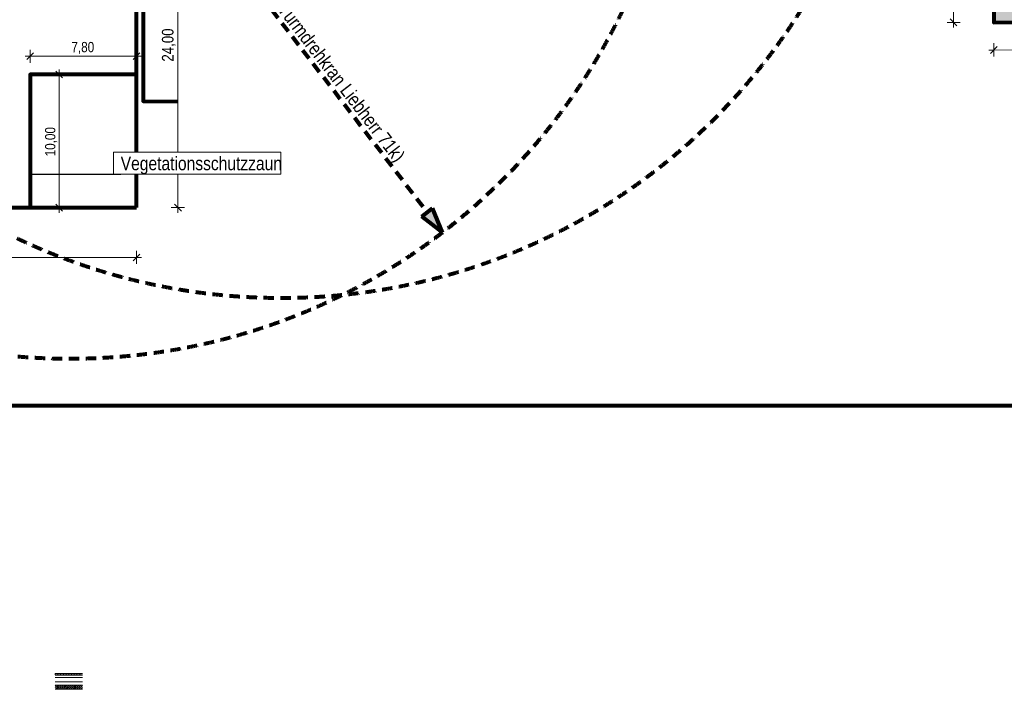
# Model space of a CAD drawing. Header units: metres. Extents: x -177922 to 5550634, y -507967 to 368279.
# Tile 7 of 125: x -33294 to 39031, y -84553 to -35349. Entities that reach past the tile are written whole.
import ezdxf

# ---------------------------------------------------------------- set-up
doc = ezdxf.new("R2010")
doc.units = ezdxf.units.M
doc.header["$LTSCALE"] = 0.05
doc.linetypes.add('Strichlinie_ lang-2', pattern=[25000, 15000, -10000])
for name, color, linetype in [('A_1_Schraffuren', 7, 'Continuous'), ('A_6_BE_Bauzaun', 7, 'Continuous'), ('A_6_BE_Bemaßung', 7, 'Continuous'), ('A_6_BE_Kran', 7, 'Continuous'), ('A_6_BE_Linien', 7, 'Continuous'), ('A_6_BE_Linien_Leitungen', 7, 'Continuous'), ('A_6_BE_Text', 7, 'Continuous'), ('A_7_Flurstücksgrenze.Markierung', 7, 'Continuous')]:
    doc.layers.add(name, color=color, linetype=linetype)
doc.styles.add('ERSTELLTER_STIL_1', font='txt')
doc.styles.add('ERSTELLTER_STIL_2', font='ARIALN.TTF')
doc.linetypes.add('Abbruch-2', pattern='A,0,[1,ARC_5_DOK_LP_BE_02_F_F Baustelleneinrichtung Aushub1.Shx,S=317.460317,R=0,X=0,Y=0],-40000,0', length=40000)
doc.linetypes.add('Dick', pattern='A,0,[3,ARC_5_DOK_LP_BE_02_F_F Baustelleneinrichtung Aushub1.Shx,S=103.174603,R=0,X=0,Y=0],-13000,0', length=13000)
doc.dimstyles.new('ERSTELLTER_STIL__11', dxfattribs={"dimtxt": 0.18, "dimasz": 18.24, "dimexe": 0.18, "dimexo": 0.0625, "dimgap": 0, "dimtad": 0, "dimtih": 1, "dimtoh": 1, "dimdec": 4, "dimzin": 0, "dimdsep": 46, "dimcen": 0.09, "dimadec": 0, "dimazin": 0, "dimtfac": 1, "dimtdec": 4, "dimtmove": 0, "dimatfit": 3, "dimldrblk": 'ARROWHEAD_11', "dimfxl": 1, "dimtolj": 1, "dimtzin": 0, "dimarcsym": 0})
doc.dimstyles.new('ERSTELLTER_STIL__2', dxfattribs={"dimtxt": 850, "dimasz": 475, "dimexe": 0.18, "dimexo": 500, "dimgap": 0, "dimtad": 1, "dimlfac": 0.001, "dimzin": 0, "dimdsep": 46, "dimtxsty": 'ERSTELLTER_STIL_1', "dimblk": 'ARROWHEAD_6', "dimblk1": 'ARROWHEAD_6', "dimblk2": 'ARROWHEAD_6', "dimcen": 0.09, "dimclrd": 5, "dimclre": 5, "dimclrt": 5, "dimazin": 0, "dimtfac": 1, "dimtdec": 4, "dimtmove": 0, "dimatfit": 3, "dimfxl": 1, "dimtolj": 1, "dimtzin": 0, "dimarcsym": 0})
doc.dimstyles.new('ERSTELLTER_STIL__3', dxfattribs={"dimtxt": 750, "dimasz": 475, "dimexe": 0.18, "dimexo": 500, "dimgap": 0, "dimtad": 1, "dimlfac": 0.001, "dimzin": 0, "dimdsep": 46, "dimtxsty": 'ERSTELLTER_STIL_1', "dimblk": 'ARROWHEAD_6', "dimblk1": 'ARROWHEAD_6', "dimblk2": 'ARROWHEAD_6', "dimcen": 0.09, "dimclrd": 6, "dimclre": 6, "dimclrt": 6, "dimazin": 0, "dimtfac": 1, "dimtdec": 4, "dimtmove": 0, "dimatfit": 3, "dimfxl": 1, "dimtolj": 1, "dimtzin": 0, "dimarcsym": 0})
doc.dimstyles.new('ERSTELLTER_STIL__4', dxfattribs={"dimtxt": 750, "dimasz": 475, "dimexe": 0.18, "dimexo": 500, "dimgap": 0, "dimtad": 1, "dimtih": 1, "dimtoh": 1, "dimlfac": 0.001, "dimzin": 0, "dimdsep": 46, "dimtxsty": 'ERSTELLTER_STIL_1', "dimblk": 'ARROWHEAD_6', "dimblk1": 'ARROWHEAD_6', "dimblk2": 'ARROWHEAD_6', "dimcen": 0.09, "dimclrd": 6, "dimclre": 6, "dimclrt": 6, "dimazin": 0, "dimtfac": 1, "dimtdec": 4, "dimtmove": 0, "dimatfit": 3, "dimfxl": 1, "dimtolj": 1, "dimtzin": 0, "dimarcsym": 0})
doc.dimstyles.new('ERSTELLTER_STIL__9', dxfattribs={"dimtxt": 850, "dimasz": 475, "dimexe": 0.18, "dimexo": 500, "dimgap": 0, "dimtad": 1, "dimtih": 1, "dimtoh": 1, "dimlfac": 0.001, "dimzin": 0, "dimdsep": 46, "dimtxsty": 'ERSTELLTER_STIL_1', "dimblk": 'ARROWHEAD_6', "dimblk1": 'ARROWHEAD_6', "dimblk2": 'ARROWHEAD_6', "dimcen": 0.09, "dimclrd": 5, "dimclre": 5, "dimclrt": 5, "dimazin": 0, "dimtfac": 1, "dimtdec": 4, "dimtmove": 0, "dimatfit": 3, "dimfxl": 1, "dimtolj": 1, "dimtzin": 0, "dimarcsym": 0})

# ---------------------------------------------------------------- blocks, each defined once
blk = doc.blocks.new('*D11')
at = {"layer": 'A_6_BE_Bemaßung', "color": 5, "linetype": 'Continuous', "lineweight": 18}
for p, q in [((-21197, -25159), (-22166, -25159)), ((-21416, -25409), (-21916, -24909)), ((-21666, -25159), (-21666, -24784)), ((-21666, -49161), (-21666, -25159)), ((-21197, -49161), (-22166, -49161)), ((-21916, -48911), (-21416, -49411)), ((-21666, -49536), (-21666, -49161))]:
    blk.add_line(p, q, dxfattribs=at)
at = {"layer": 'A_6_BE_Bemaßung', "color": 5, "lineweight": 18, "insert": (-21836, -38430), "char_height": 850, "attachment_point": 7, "rotation": 90, "style": 'ERSTELLTER_STIL_1'}
blk.add_mtext('\\A1;{\\pql;\\fSwis721 Cn BT|b0|i0|c0|p0;\\W1.000000;24,00}', dxfattribs=at)
blk = doc.blocks.new('ARROWHEAD_6')
at = {"color": 0, "linetype": 'Continuous', "lineweight": 0}
for p, q in [((0, 0), (-1, 0)), ((-0.5, -0.5), (0.5, 0.5))]:
    blk.add_line(p, q, dxfattribs=at)
blk = doc.blocks.new('*D12')
at = {"layer": 'A_6_BE_Bemaßung', "color": 6, "linetype": 'Continuous', "lineweight": 18}
for p, q in [((-32525, -38526), (-32525, -37557)), ((-24720, -38526), (-24720, -37557)), ((-32900, -38026), (-32525, -38026)), ((-32275, -37776), (-32775, -38276)), ((-32525, -38026), (-24720, -38026)), ((-24970, -38276), (-24470, -37776)), ((-24720, -38026), (-24345, -38026))]:
    blk.add_line(p, q, dxfattribs=at)
at = {"layer": 'A_6_BE_Bemaßung', "color": 6, "lineweight": 18, "insert": (-29495, -37876), "char_height": 750, "attachment_point": 7, "style": 'ERSTELLTER_STIL_1'}
blk.add_mtext('\\A1;{\\pql;\\fSwis721 Cn BT|b0|i0|c0|p0;\\W1.000000;7,80}', dxfattribs=at)
blk = doc.blocks.new('*D13')
at = {"layer": 'A_6_BE_Bemaßung', "color": 6, "linetype": 'Continuous', "lineweight": 18}
for p, q in [((-30388, -39375), (-30388, -39000)), ((-29919, -39375), (-30888, -39375)), ((-30138, -39625), (-30638, -39125)), ((-30388, -49161), (-30388, -39375)), ((-29888, -49161), (-30857, -49161)), ((-30638, -48911), (-30138, -49411)), ((-30388, -49536), (-30388, -49161))]:
    blk.add_line(p, q, dxfattribs=at)
at = {"layer": 'A_6_BE_Bemaßung', "color": 6, "lineweight": 18, "insert": (-30538, -45389), "char_height": 750, "attachment_point": 7, "rotation": 90, "style": 'ERSTELLTER_STIL_1'}
blk.add_mtext('\\A1;{\\pql;\\fSwis721 Cn BT|b0|i0|c0|p0;\\W1.000000;10,00}', dxfattribs=at)
blk = doc.blocks.new('*D31')
at = {"layer": 'A_6_BE_Bemaßung', "color": 5, "linetype": 'Continuous', "lineweight": 18}
for p, q in [((38267, -37577), (37892, -37577)), ((38517, -37326), (38017, -37827)), ((38266, -37077), (38267, -38045)), ((50288, -37567), (38267, -37577)), ((50038, -37817), (50538, -37316)), ((50288, -37067), (50288, -38035)), ((50663, -37566), (50288, -37567))]:
    blk.add_line(p, q, dxfattribs=at)
at = {"layer": 'A_6_BE_Bemaßung', "color": 5, "lineweight": 18, "insert": (43007, -37403), "char_height": 850, "attachment_point": 7, "rotation": 0.0476, "style": 'ERSTELLTER_STIL_1'}
blk.add_mtext('\\A1;{\\pql;\\fSwis721 Cn BT|b0|i0|c0|p0;\\W1.000000;12,00}', dxfattribs=at)
blk = doc.blocks.new('*D32')
at = {"layer": 'A_6_BE_Bemaßung', "color": 5, "linetype": 'Continuous', "lineweight": 18}
for p, q in [((28246, 20637), (27545, 19968)), ((28261, 20305), (27554, 20322)), ((27907, 20313), (27648, 20585)), ((85651, -40220), (27907, 20313)), ((85990, -39896), (85289, -40565)), ((85298, -40211), (86005, -40228)), ((85910, -40491), (85651, -40220))]:
    blk.add_line(p, q, dxfattribs=at)
at = {"layer": 'A_6_BE_Bemaßung', "color": 5, "lineweight": 18, "insert": (56025, -8917), "char_height": 850, "attachment_point": 7, "rotation": 313.64905, "style": 'ERSTELLTER_STIL_1'}
blk.add_mtext('\\A1;{\\pql;\\fSwis721 Cn BT|b0|i0|c0|p0;\\W1.000000;83,50}', dxfattribs=at)
blk = doc.blocks.new('*D37')
at = {"layer": 'A_6_BE_Bemaßung', "color": 5, "linetype": 'Continuous', "lineweight": 18}
for p, q in [((-81327, -52574), (-81827, -53074)), ((-81577, -53293), (-81577, -52324)), ((-24970, -53074), (-24470, -52574)), ((-24720, -53293), (-24720, -52324)), ((-81952, -52824), (-81577, -52824)), ((-81577, -52824), (-24720, -52824)), ((-24720, -52824), (-24345, -52824))]:
    blk.add_line(p, q, dxfattribs=at)
at = {"layer": 'A_6_BE_Bemaßung', "color": 5, "lineweight": 18, "insert": (-54419, -52654), "char_height": 850, "attachment_point": 7, "style": 'ERSTELLTER_STIL_1'}
blk.add_mtext('\\A1;{\\pql;\\fSwis721 Cn BT|b0|i0|c0|p0;\\W1.000000;57,00}', dxfattribs=at)
blk = doc.blocks.new('*D38')
at = {"layer": 'A_6_BE_Bemaßung', "color": 5, "linetype": 'Continuous', "lineweight": 18}
for p, q in [((35276, -12944), (35277, -13319)), ((34808, -13319), (35777, -13319)), ((35527, -13569), (35026, -13069)), ((35277, -13319), (35295, -35546)), ((35045, -35296), (35545, -35796)), ((34826, -35546), (35795, -35546)), ((35295, -35546), (35295, -35921))]:
    blk.add_line(p, q, dxfattribs=at)
at = {"layer": 'A_6_BE_Bemaßung', "color": 5, "lineweight": 18, "insert": (35455, -23162), "char_height": 850, "attachment_point": 7, "rotation": 270.0476, "style": 'ERSTELLTER_STIL_1'}
blk.add_mtext('\\A1;{\\pql;\\fSwis721 Cn BT|b0|i0|c0|p0;\\W1.000000;20,50}', dxfattribs=at)
blk = doc.blocks.new('ARROWHEAD_11')
at = {"color": 0, "linetype": 'Continuous', "lineweight": 0}
blk.add_line((0, 0), (-1, 0), dxfattribs=at)
at = {"color": 0, "linetype": 'Continuous', "lineweight": 0, "const_width": 0.25, "flags": 128}
blk.add_lwpolyline([(-0.125, 0, 1), (0.125, 0, 1)], format="xyb", close=True, dxfattribs=at)

msp = doc.modelspace()

# ---------------------------------------------------------------- hatches: boundary and pattern name
at = {"layer": 'A_1_Schraffuren', "linetype": 'Continuous', "lineweight": 18}
msp.add_hatch(color=37, dxfattribs=at).paths.add_polyline_path([(3106.197, -3270), (-18237.238, -3270), (-18223.17, -25576.683), (4649.911, -25547.225), (4641.47, -15173.355), (38256.996, -15145.457), (38256.996, -35543.461), (50303.296, -35533.453), (50303.296, -59432.715), (57306.16, -59532.542), (57306.16, -58075.159), (78626.2, -37025.117), (25824.615, 18327.038), (20034.313, 12806.855), (2100, 12806.855), (2100, 2283.801), (3099.999, 2284.916)])
at = {"layer": 'A_1_Schraffuren', "linetype": 'Continuous', "lineweight": 80}
msp.add_hatch(color=5, dxfattribs=at).paths.add_polyline_path([(-2234.177, -50978.54), (-2973.292, -49193.671), (-3766.704, -49802.356)])
at = {"layer": 'A_1_Schraffuren', "linetype": 'Continuous', "lineweight": 18}
h = msp.add_hatch(dxfattribs=at)
h.set_pattern_fill('Holz_Schalung_liegend__1_A4', color=253, style=0, pattern_type=2)
h.set_pattern_definition([(90, (-29688.9, -83443), (-200, 0), [])])
h.paths.add_polyline_path([(-30688.905, -83403.003), (-28688.905, -83403.003), (-28688.905, -83483.003), (-30688.905, -83483.003)])
h = msp.add_hatch(dxfattribs=at)
h.set_pattern_fill('Sand_0005', color=1, style=0, pattern_type=2)
h.set_pattern_definition([(45, (-29688.905, -83450.503), (-16.7054, 16.7054), [0, -15.75, 0, -23.625]), (110, (-29636.405, -83450.503), (22.20024, 8.0802), [0, -11.55, 0, -19.95])])
h.paths.add_polyline_path([(-30688.905, -83483.003), (-28688.905, -83483.003), (-28688.905, -83523.003), (-30688.905, -83523.003)])
h = msp.add_hatch(dxfattribs=at)
h.set_pattern_fill('HLZ_0005', color=253, style=0, pattern_type=2)
h.set_pattern_definition([(45, (0, 0), (-70.71068, 70.71068), [])])
h.paths.add_polyline_path([(-28688.905, -84243.003), (-30688.905, -84243.003), (-30688.905, -84553.003), (-28688.905, -84553.003)])

# ---------------------------------------------------------------- linework, layer by layer
at = {"layer": 'A_1_Schraffuren', "color": 1, "linetype": 'Continuous', "lineweight": 80, "flags": 128}
msp.add_lwpolyline([(3106.197, -3270), (-18237.238, -3270), (-18223.17, -25576.683), (4649.911, -25547.225), (4641.47, -15173.355), (38256.996, -15145.457), (38256.996, -35543.461), (50303.296, -35533.453), (50303.296, -59432.715), (57306.16, -59532.542), (57306.16, -58075.159), (78626.2, -37025.117), (25824.615, 18327.038), (20034.313, 12806.855), (2100, 12806.855), (2100, 2283.801), (3099.999, 2284.916)], close=True, dxfattribs=at)
at = {"layer": 'A_6_BE_Bauzaun', "color": 5, "linetype": 'Abbruch-2', "lineweight": 80}
for points in [[(14649.037, -15165.057), (22930.307, -15158.177), (23710.498, -13316.628), (38248.146, -13316.628), (38265.093, -35543.454), (50286.288, -35533.467), (50306.16, -59452.944)], [(-24720.231, -49161.1), (-24720.231, -25158.671), (4649.595, -25158.819)], [(-81576.873, -49161.1), (-24720.231, -49161.1)]]:
    msp.add_lwpolyline(points, dxfattribs=at)
at = {"layer": 'A_6_BE_Bauzaun', "color": 220, "linetype": 'Abbruch-2', "lineweight": 80}
msp.add_lwpolyline([(-24720.231, -39375.218), (-32525, -39375.218), (-32525, -49161.1)], dxfattribs=at)
at = {"layer": 'A_6_BE_Kran', "color": 5, "linetype": 'Continuous', "lineweight": 80}
for p, q in [((-3766.704, -49802.356), (-2973.292, -49193.671)), ((-2234.177, -50978.54), (-3766.704, -49802.356)), ((-2234.177, -50978.54), (-2973.292, -49193.671))]:
    msp.add_line(p, q, dxfattribs=at)
at = {"layer": 'A_6_BE_Kran', "color": 5, "linetype": 'Strichlinie_ lang-2', "lineweight": 80, "flags": 128}
msp.add_lwpolyline([(-28489.179, -16755.527), (-3369.998, -49498.014)], dxfattribs=at)
at = {"layer": 'A_6_BE_Kran', "color": 5, "linetype": 'Strichlinie_ lang-2', "lineweight": 80}
for centre in [(-14081.829, -10810.893), (-29625, -15275)]:
    msp.add_circle(centre, 45000, dxfattribs=at)
at = {"layer": 'A_6_BE_Linien', "color": 1, "linetype": 'Continuous', "lineweight": 18}
for points in [[(-30688.905, -83403.003), (-28688.905, -83403.003)], [(-30688.905, -83483.003), (-28688.905, -83483.003)], [(-30688.905, -83523.003), (-28688.905, -83523.003)], [(-30688.905, -83673.003), (-28688.905, -83673.003)], [(-30688.905, -84003.003), (-28688.905, -84003.003)]]:
    msp.add_lwpolyline(points, dxfattribs=at)
at = {"layer": 'A_6_BE_Linien', "color": 7, "linetype": 'Continuous', "lineweight": 18}
for points in [[(-30688.905, -84243.003), (-28688.905, -84243.003)], [(-30688.905, -84553.003), (-28688.905, -84553.003)]]:
    msp.add_lwpolyline(points, dxfattribs=at)
at = {"layer": 'A_6_BE_Linien_Leitungen', "color": 140, "linetype": 'Continuous', "lineweight": 80}
msp.add_lwpolyline([(-14251.587, -24983.413), (-14251.587, -25658.813), (-24220.231, -25658.674), (-24220.231, -41346.091), (-21666.127, -41348.756)], dxfattribs=at)
at = {"layer": 'A_7_Flurstücksgrenze.Markierung', "color": 1, "linetype": 'Dick', "lineweight": 80}
msp.add_lwpolyline([(-89008.11, -36343.741), (-66970.528, -36324.141), (-68047.831, -4519.755), (-83333.799, 1773.688), (-80818.262, 7894.672), (-73649.013, 15707.673), (-52895.296, 32412.083), (-38845.504, 43718.748), (-32745.271, 48959.252), (-15450.972, 63825.67), (-2550.082, 50385.003), (14074.983, 33064.659), (26516.765, 20107.269), (38980.019, 7120.673), (51439.777, -5870.578), (65935.678, -20985.255), (80791.313, -36454.763), (68150.792, -48670.295), (67970.899, -59684.698), (60936.328, -59584.291), (43920.166, -59341.721), (43906.558, -63727.372), (-105386.275, -63717.551)], dxfattribs=at)

# ---------------------------------------------------------------- dimensions: what is measured, and where the dimension line sits
at = {"layer": 'A_6_BE_Bemaßung', "color": 5, "linetype": 'Continuous', "lineweight": 18}
for base, p1, p2, angle, text, dimstyle, picture, middle, turn in [((27907.28, 20313.323), (84292.181, -41516.02), (26548.402, 19017.061), 133.64905419, '83,50', 'ERSTELLTER_STIL__2', '*D32', (57315.483, -9653.418), 313.64905419), ((35295.075, -35545.922), (38248.146, -13316.628), (38265.093, -35543.454), 270.047601, '20,50', 'ERSTELLTER_STIL__2', '*D38', (35880.969, -24585.27), 270.047601), ((38266.782, -37576.579), (50286.288, -35533.467), (38265.093, -35543.454), 180.047601, '12,00', 'ERSTELLTER_STIL__9', '*D31', (44430.14, -36976.458), 0.047601)]:
    dim = msp.add_linear_dim(base=base, p1=p1, p2=p2, angle=angle, text=text, dimstyle=dimstyle, dxfattribs=at)
    dim.commit()
    dim.dimension.update_dxf_attribs({"geometry": picture, "text_midpoint": middle, "dimtype": 160, "text_rotation": turn})
dim = msp.add_linear_dim(base=(-21666.127, -25158.671), p1=(-24720.231, -49161.1), p2=(-24720.231, -25158.671), angle=90, dimstyle='ERSTELLTER_STIL__2', dxfattribs=at)
dim.commit()
dim.dimension.update_dxf_attribs({"geometry": '*D11', "text_midpoint": (-22261.127, -37006.631), "dimtype": 160, "text_rotation": 90})
at = {"layer": 'A_6_BE_Bemaßung', "color": 6, "linetype": 'Continuous', "lineweight": 18}
dim = msp.add_linear_dim(base=(-24720.231, -38025.854), p1=(-32525, -39375.218), p2=(-24720.231, -39375.218), text='7,80', dimstyle='ERSTELLTER_STIL__4', dxfattribs=at)
dim.commit()
dim.dimension.update_dxf_attribs({"geometry": '*D12', "text_midpoint": (-28523.755, -37500.854), "dimtype": 160})
dim = msp.add_linear_dim(base=(-30387.97, -39375.218), p1=(-24720.231, -49161.1), p2=(-32525, -39375.218), angle=90, text='10,00', dimstyle='ERSTELLTER_STIL__3', dxfattribs=at)
dim.commit()
dim.dimension.update_dxf_attribs({"geometry": '*D13', "text_midpoint": (-30912.97, -44132.934), "dimtype": 160, "text_rotation": 90})
at = {"layer": 'A_6_BE_Bemaßung', "color": 5, "linetype": 'Continuous', "lineweight": 18}
dim = msp.add_linear_dim(base=(-24720.231, -52823.818), p1=(-81576.873, -49161.1), p2=(-24720.231, -49161.1), text='57,00', dimstyle='ERSTELLTER_STIL__9', dxfattribs=at)
dim.commit()
dim.dimension.update_dxf_attribs({"geometry": '*D37', "text_midpoint": (-52995.297, -52228.818), "dimtype": 160})

# ---------------------------------------------------------------- next in the draw order: wipeouts: each hides what was drawn before it
at = {"color": 6, "linetype": 'Continuous', "lineweight": 18, "ltscale": 201946.059021}
msp.add_wipeout([(-26400.827, -45090.596), (-14106.427, -45090.596), (-14106.427, -46710.546), (-26400.827, -46710.546)], dxfattribs=at).dxf.layer = 'A_6_BE_Text'

# ---------------------------------------------------------------- next in the draw order: linework, layer by layer
at = {"layer": 'A_6_BE_Text', "color": 6, "linetype": 'Continuous', "lineweight": 18, "flags": 128}
msp.add_lwpolyline([(-26400.827, -45090.596), (-14106.427, -45090.596), (-14106.427, -46710.546), (-26400.827, -46710.546)], close=True, dxfattribs=at)

# ---------------------------------------------------------------- next in the draw order: texts
at = {"layer": 'A_6_BE_Kran', "color": 5, "linetype": 'Continuous', "lineweight": 80, "insert": (-17943.67, -28341.586), "char_height": 1000, "attachment_point": 1, "rotation": 307.49447794, "style": 'ERSTELLTER_STIL_1'}
msp.add_mtext('\\A1;{\\pql;\\fSwis721 Cn BT|b0|i0|c0|p0;\\W1.000000;Radius 4\\fSwis721 Cn BT|b0|i0|c0|p0;\\W1.000000;5\\fSwis721 Cn BT|b0|i0|c0|p0;\\W1.000000; m (Turmdrehkran Liebherr \\fSwis721 Cn BT|b0|i0|c0|p0;\\W1.000000;71k\\fSwis721 Cn BT|b0|i0|c0|p0;\\W1.000000;) }', dxfattribs=at)
at = {"layer": 'A_6_BE_Text', "color": 6, "linetype": 'Continuous', "lineweight": 18, "insert": (-25874.195, -46711.23), "char_height": 1000, "attachment_point": 7, "style": 'ERSTELLTER_STIL_2'}
msp.add_mtext('\\A1;{\\pql;\\fArial Narrow|b0|i0|c0|p0;\\W1.000000;Vegetationsschutzzaun }', dxfattribs=at)

# ---------------------------------------------------------------- next in the draw order: leaders
at = {"layer": 'A_6_BE_Text', "color": 6, "linetype": 'Continuous', "lineweight": 18, "annotation_type": 0, "has_hookline": 1, "hookline_direction": 0, "text_width": 11767.768}
msp.add_leader([(-32525, -46710.546), (-25874.195, -46711.23)], dimstyle='ERSTELLTER_STIL__11', dxfattribs=at)

doc.saveas('drawing.dxf')
